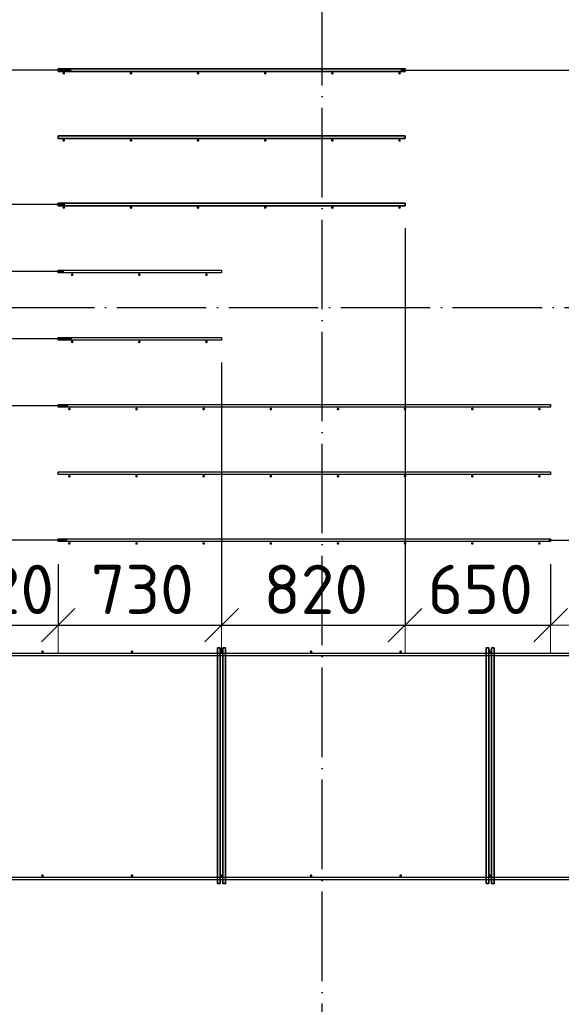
# Model space of a CAD drawing. Header units: millimetres. Extents: x -3725 to 93325, y -74170 to 82591.
# Tile 110 of 139: x 67048 to 69468, y 50228 to 54625. Entities that reach past the tile are written whole.
import ezdxf

# ---------------------------------------------------------------- set-up
doc = ezdxf.new("R2010")
doc.units = ezdxf.units.MM
doc.header["$PDMODE"] = 65
for name, pattern in [('______11', [500, 400, -50, 0, -50]), ('______3', [500, 400, -100]), ('______5', [1100, 800, -100, 100, -100])]:
    doc.linetypes.add(name, pattern=pattern)
for name, color, linetype, lineweight in [('Арм.стержн. Доп. арматура', 180, 'Continuous', 35), ('Балка_ общее', 7, '______3', 13), ('Размерная линия_ общее', 7, 'Continuous', 13)]:
    doc.layers.add(name, color=color, linetype=linetype, lineweight=lineweight)
doc.layers.add('Арм.стержн. Фиксатор', color=7, linetype='Continuous', lineweight=35, true_color=0x501e0f)
doc.layers.add('Осевая линия_ общее', color=7, linetype='______5', lineweight=13, true_color=0xa0a0a0)
doc.styles.add('ISOCPEUR', font='ISOCPEUR')
doc.dimstyles.new('DIMSTYLE_3', dxfattribs={"dimtxt": 220, "dimasz": 250, "dimexe": 0, "dimexo": 0, "dimgap": 110, "dimtad": 2, "dimdec": 0, "dimrnd": 5, "dimzin": 12, "dimdsep": 46, "dimtxsty": 'ISOCPEUR', "dimblk1": 'ALL_ML_STRICH', "dimblk2": 'ALL_ML_STRICH', "dimsah": 1, "dimcen": 0, "dimclrd": 7, "dimclre": 256, "dimclrt": 7, "dimadec": 0, "dimazin": 0, "dimtfac": 1, "dimtdec": 0, "dimtix": 1, "dimtmove": 2, "dimatfit": 3, "dimfxl": 0, "dimtzin": 0, "dimlwd": 0, "dimlwe": -3, "dimarcsym": 0})
doc.dimstyles.new('DIMSTYLE_5', dxfattribs={"dimtxt": 220, "dimasz": 250, "dimexe": 0, "dimexo": 0, "dimgap": 110, "dimtad": 2, "dimdec": 0, "dimrnd": 5, "dimzin": 12, "dimdsep": 46, "dimtxsty": 'ISOCPEUR', "dimblk1": 'ALL_ML_STRICH', "dimblk2": 'ALL_ML_STRICH', "dimsah": 1, "dimcen": 0, "dimclrd": 7, "dimclre": 256, "dimclrt": 7, "dimadec": 0, "dimazin": 0, "dimtfac": 1, "dimtdec": 0, "dimtix": 1, "dimtmove": 2, "dimatfit": 3, "dimfxl": 0, "dimtvp": 1.2, "dimtzin": 0, "dimlwd": 0, "dimlwe": -3, "dimarcsym": 0})

# ---------------------------------------------------------------- blocks, each defined once
blk = doc.blocks.new('СЛОЖНЫЙ_ОБЪЕКТ_5')
at = {"layer": 'Осевая линия_ общее', "color": 253, "linetype": '______11', "lineweight": -3, "true_color": 0xa0a0a0, "transparency": 33554687}
for p, q in [((68400, 45830), (68400, 69510)), ((57980, 53340), (76830, 53340))]:
    blk.add_line(p, q, dxfattribs=at)
blk = doc.blocks.new('ALL_ML_STRICH')
at = {"color": 0, "linetype": 'ByBlock', "lineweight": -2}
for p, q in [((0, -0.5), (0, 0.5)), ((-0.3, -0.3), (0.3, 0.3)), ((-1, 0), (0.5, 0))]:
    blk.add_line(p, q, dxfattribs=at)
blk = doc.blocks.new('*D131')
at = {"layer": 'DEFPOINTS', "color": 7, "linetype": 'Continuous', "lineweight": 13, "transparency": 33554687}
for p in [(67220, 52294), (66700, 51950.7), (66700, 51920.7)]:
    blk.add_point(p, dxfattribs=at)
at = {"layer": 'Размерная линия_ общее', "color": 253, "linetype": 'Continuous', "lineweight": -2, "true_color": 0xa0a0a0, "transparency": 33554687}
for p, q in [((67220, 52194), (67220, 51920.7)), ((66700, 51920.7), (66700, 51920.7))]:
    blk.add_line(p, q, dxfattribs=at)
at = {"layer": 'Размерная линия_ общее', "color": 7, "linetype": 'Continuous', "lineweight": -2, "transparency": 33554687}
blk.add_line((66700, 51920.7), (67220, 51920.7), dxfattribs=at)
at = {"layer": 'Размерная линия_ общее', "color": 7, "linetype": 'Continuous', "lineweight": 13, "transparency": 33554687, "xscale": 250, "yscale": 250, "zscale": 250, "rotation": 180}
blk.add_blockref('ALL_ML_STRICH', (66700, 51920.7), dxfattribs=at)
at = {"layer": 'Размерная линия_ общее', "color": 7, "linetype": 'Continuous', "lineweight": 13, "transparency": 33554687, "xscale": 250, "yscale": 250, "zscale": 250}
blk.add_blockref('ALL_ML_STRICH', (67220, 51920.7), dxfattribs=at)
at = {"layer": 'Размерная линия_ общее', "color": 7, "linetype": 'Continuous', "lineweight": 13, "transparency": 33554687, "insert": (66971, 52080.7), "char_height": 220, "width": 660, "attachment_point": 5, "style": 'ISOCPEUR'}
blk.add_mtext('\\A1;{520}', dxfattribs=at)
blk = doc.blocks.new('*D132')
at = {"layer": 'DEFPOINTS', "color": 7, "linetype": 'Continuous', "lineweight": 13, "transparency": 33554687}
for p in [(67950, 53194), (67220, 52294), (67220, 51920.7)]:
    blk.add_point(p, dxfattribs=at)
at = {"layer": 'Размерная линия_ общее', "color": 253, "linetype": 'Continuous', "lineweight": -2, "true_color": 0xa0a0a0, "transparency": 33554687}
for p, q in [((67950, 53094), (67950, 51920.7)), ((67220, 52194), (67220, 51920.7))]:
    blk.add_line(p, q, dxfattribs=at)
at = {"layer": 'Размерная линия_ общее', "color": 7, "linetype": 'Continuous', "lineweight": -2, "transparency": 33554687}
blk.add_line((67220, 51920.7), (67950, 51920.7), dxfattribs=at)
at = {"layer": 'Размерная линия_ общее', "color": 7, "linetype": 'Continuous', "lineweight": 13, "transparency": 33554687, "xscale": 250, "yscale": 250, "zscale": 250, "rotation": 180}
blk.add_blockref('ALL_ML_STRICH', (67220, 51920.7), dxfattribs=at)
at = {"layer": 'Размерная линия_ общее', "color": 7, "linetype": 'Continuous', "lineweight": 13, "transparency": 33554687, "xscale": 250, "yscale": 250, "zscale": 250}
blk.add_blockref('ALL_ML_STRICH', (67950, 51920.7), dxfattribs=at)
at = {"layer": 'Размерная линия_ общее', "color": 7, "linetype": 'Continuous', "lineweight": 13, "transparency": 33554687, "insert": (67596, 52080.7), "char_height": 220, "width": 660, "attachment_point": 5, "style": 'ISOCPEUR'}
blk.add_mtext('\\A1;{730}', dxfattribs=at)
blk = doc.blocks.new('*D133')
at = {"layer": 'DEFPOINTS', "color": 7, "linetype": 'Continuous', "lineweight": 13, "transparency": 33554687}
for p in [(68770, 53794), (67950, 53194), (67950, 51920.7)]:
    blk.add_point(p, dxfattribs=at)
at = {"layer": 'Размерная линия_ общее', "color": 253, "linetype": 'Continuous', "lineweight": -2, "true_color": 0xa0a0a0, "transparency": 33554687}
for p, q in [((68770, 53694), (68770, 51920.7)), ((67950, 53094), (67950, 51920.7))]:
    blk.add_line(p, q, dxfattribs=at)
at = {"layer": 'Размерная линия_ общее', "color": 7, "linetype": 'Continuous', "lineweight": -2, "transparency": 33554687}
blk.add_line((67950, 51920.7), (68770, 51920.7), dxfattribs=at)
at = {"layer": 'Размерная линия_ общее', "color": 7, "linetype": 'Continuous', "lineweight": 13, "transparency": 33554687, "xscale": 250, "yscale": 250, "zscale": 250, "rotation": 180}
blk.add_blockref('ALL_ML_STRICH', (67950, 51920.7), dxfattribs=at)
at = {"layer": 'Размерная линия_ общее', "color": 7, "linetype": 'Continuous', "lineweight": 13, "transparency": 33554687, "xscale": 250, "yscale": 250, "zscale": 250}
blk.add_blockref('ALL_ML_STRICH', (68770, 51920.7), dxfattribs=at)
at = {"layer": 'Размерная линия_ общее', "color": 7, "linetype": 'Continuous', "lineweight": 13, "transparency": 33554687, "insert": (68371, 52080.7), "char_height": 220, "width": 660, "attachment_point": 5, "style": 'ISOCPEUR'}
blk.add_mtext('\\A1;{820}', dxfattribs=at)
blk = doc.blocks.new('*D134')
at = {"layer": 'DEFPOINTS', "color": 7, "linetype": 'Continuous', "lineweight": 13, "transparency": 33554687}
for p in [(68770, 53794), (69420, 52294), (68770, 51920.7)]:
    blk.add_point(p, dxfattribs=at)
at = {"layer": 'Размерная линия_ общее', "color": 253, "linetype": 'Continuous', "lineweight": -2, "true_color": 0xa0a0a0, "transparency": 33554687}
for p, q in [((68770, 53694), (68770, 51920.7)), ((69420, 52194), (69420, 51920.7))]:
    blk.add_line(p, q, dxfattribs=at)
at = {"layer": 'Размерная линия_ общее', "color": 7, "linetype": 'Continuous', "lineweight": -2, "transparency": 33554687}
blk.add_line((68770, 51920.7), (69420, 51920.7), dxfattribs=at)
at = {"layer": 'Размерная линия_ общее', "color": 7, "linetype": 'Continuous', "lineweight": 13, "transparency": 33554687, "xscale": 250, "yscale": 250, "zscale": 250, "rotation": 180}
blk.add_blockref('ALL_ML_STRICH', (68770, 51920.7), dxfattribs=at)
at = {"layer": 'Размерная линия_ общее', "color": 7, "linetype": 'Continuous', "lineweight": 13, "transparency": 33554687, "xscale": 250, "yscale": 250, "zscale": 250}
blk.add_blockref('ALL_ML_STRICH', (69420, 51920.7), dxfattribs=at)
at = {"layer": 'Размерная линия_ общее', "color": 7, "linetype": 'Continuous', "lineweight": 13, "transparency": 33554687, "insert": (69106, 52080.7), "char_height": 220, "width": 660, "attachment_point": 5, "style": 'ISOCPEUR'}
blk.add_mtext('\\A1;{650}', dxfattribs=at)
blk = doc.blocks.new('*D135')
at = {"layer": 'DEFPOINTS', "color": 7, "linetype": 'Continuous', "lineweight": 13, "transparency": 33554687}
for p in [(67363.5, 52900), (66565.8, 52300), (67360, 52300)]:
    blk.add_point(p, dxfattribs=at)
at = {"layer": 'Размерная линия_ общее', "color": 253, "linetype": 'Continuous', "lineweight": -2, "true_color": 0xa0a0a0, "transparency": 33554687}
for p, q in [((67263.5, 52900), (66565.8, 52900)), ((67260, 52300), (66565.8, 52300))]:
    blk.add_line(p, q, dxfattribs=at)
at = {"layer": 'Размерная линия_ общее', "color": 7, "linetype": 'Continuous', "lineweight": -2, "transparency": 33554687}
blk.add_line((66565.8, 52300), (66565.8, 52900), dxfattribs=at)
at = {"layer": 'Размерная линия_ общее', "color": 7, "linetype": 'Continuous', "lineweight": 13, "transparency": 33554687, "xscale": 250, "yscale": 250, "zscale": 250}
for p, rotation in [((66565.8, 52900), 90), ((66565.8, 52300), 270)]:
    blk.add_blockref('ALL_ML_STRICH', p, dxfattribs=dict(at, rotation=rotation))
at = {"layer": 'Размерная линия_ общее', "color": 7, "linetype": 'Continuous', "lineweight": 13, "transparency": 33554687, "insert": (66405.8, 52611), "char_height": 220, "width": 660, "attachment_point": 5, "rotation": 90, "style": 'ISOCPEUR'}
blk.add_mtext('\\A1;{600}', dxfattribs=at)
blk = doc.blocks.new('*D136')
at = {"layer": 'DEFPOINTS', "color": 7, "linetype": 'Continuous', "lineweight": 13, "transparency": 33554687}
for p in [(67381.4, 53200), (66565.8, 52900), (67363.5, 52900)]:
    blk.add_point(p, dxfattribs=at)
at = {"layer": 'Размерная линия_ общее', "color": 253, "linetype": 'Continuous', "lineweight": -2, "true_color": 0xa0a0a0, "transparency": 33554687}
for p, q in [((67281.4, 53200), (66565.8, 53200)), ((67263.5, 52900), (66565.8, 52900))]:
    blk.add_line(p, q, dxfattribs=at)
at = {"layer": 'Размерная линия_ общее', "color": 7, "linetype": 'Continuous', "lineweight": -2, "transparency": 33554687}
blk.add_line((66565.8, 52900), (66565.8, 53200), dxfattribs=at)
at = {"layer": 'Размерная линия_ общее', "color": 7, "linetype": 'Continuous', "lineweight": 13, "transparency": 33554687, "xscale": 250, "yscale": 250, "zscale": 250}
for p, rotation in [((66565.8, 53200), 90), ((66565.8, 52900), 270)]:
    blk.add_blockref('ALL_ML_STRICH', p, dxfattribs=dict(at, rotation=rotation))
at = {"layer": 'Размерная линия_ общее', "color": 7, "linetype": 'Continuous', "lineweight": 13, "transparency": 33554687, "insert": (66067, 52723.6), "char_height": 220, "width": 660, "attachment_point": 5, "rotation": 90, "style": 'ISOCPEUR'}
blk.add_mtext('\\A1;{300}', dxfattribs=at)
blk = doc.blocks.new('*D137')
at = {"layer": 'DEFPOINTS', "color": 7, "linetype": 'Continuous', "lineweight": 13, "transparency": 33554687}
for p in [(67345.7, 53500), (66565.8, 53200), (67381.4, 53200)]:
    blk.add_point(p, dxfattribs=at)
at = {"layer": 'Размерная линия_ общее', "color": 253, "linetype": 'Continuous', "lineweight": -2, "true_color": 0xa0a0a0, "transparency": 33554687}
for p, q in [((67245.7, 53500), (66565.8, 53500)), ((67281.4, 53200), (66565.8, 53200))]:
    blk.add_line(p, q, dxfattribs=at)
at = {"layer": 'Размерная линия_ общее', "color": 7, "linetype": 'Continuous', "lineweight": -2, "transparency": 33554687}
blk.add_line((66565.8, 53200), (66565.8, 53500), dxfattribs=at)
at = {"layer": 'Размерная линия_ общее', "color": 7, "linetype": 'Continuous', "lineweight": 13, "transparency": 33554687, "xscale": 250, "yscale": 250, "zscale": 250}
for p, rotation in [((66565.8, 53500), 90), ((66565.8, 53200), 270)]:
    blk.add_blockref('ALL_ML_STRICH', p, dxfattribs=dict(at, rotation=rotation))
at = {"layer": 'Размерная линия_ общее', "color": 7, "linetype": 'Continuous', "lineweight": 13, "transparency": 33554687, "insert": (65674.2, 53848.5), "char_height": 220, "width": 660, "attachment_point": 5, "rotation": 90, "style": 'ISOCPEUR'}
blk.add_mtext('\\A1;{300}', dxfattribs=at)
blk = doc.blocks.new('*D138')
at = {"layer": 'DEFPOINTS', "color": 7, "linetype": 'Continuous', "lineweight": 13, "transparency": 33554687}
for p in [(67349.2, 53800), (66565.8, 53500), (67345.7, 53500)]:
    blk.add_point(p, dxfattribs=at)
at = {"layer": 'Размерная линия_ общее', "color": 253, "linetype": 'Continuous', "lineweight": -2, "true_color": 0xa0a0a0, "transparency": 33554687}
for p, q in [((67249.2, 53800), (66565.8, 53800)), ((67245.7, 53500), (66565.8, 53500))]:
    blk.add_line(p, q, dxfattribs=at)
at = {"layer": 'Размерная линия_ общее', "color": 7, "linetype": 'Continuous', "lineweight": -2, "transparency": 33554687}
blk.add_line((66565.8, 53500), (66565.8, 53800), dxfattribs=at)
at = {"layer": 'Размерная линия_ общее', "color": 7, "linetype": 'Continuous', "lineweight": 13, "transparency": 33554687, "xscale": 250, "yscale": 250, "zscale": 250}
for p, rotation in [((66565.8, 53800), 90), ((66565.8, 53500), 270)]:
    blk.add_blockref('ALL_ML_STRICH', p, dxfattribs=dict(at, rotation=rotation))
at = {"layer": 'Размерная линия_ общее', "color": 7, "linetype": 'Continuous', "lineweight": 13, "transparency": 33554687, "insert": (66056.9, 54054.2), "char_height": 220, "width": 660, "attachment_point": 5, "rotation": 90, "style": 'ISOCPEUR'}
blk.add_mtext('\\A1;{300}', dxfattribs=at)
blk = doc.blocks.new('*D139')
at = {"layer": 'DEFPOINTS', "color": 7, "linetype": 'Continuous', "lineweight": 13, "transparency": 33554687}
for p in [(67377.8, 54400), (66565.8, 53800), (67349.2, 53800)]:
    blk.add_point(p, dxfattribs=at)
at = {"layer": 'Размерная линия_ общее', "color": 253, "linetype": 'Continuous', "lineweight": -2, "true_color": 0xa0a0a0, "transparency": 33554687}
for p, q in [((67277.8, 54400), (66565.8, 54400)), ((67249.2, 53800), (66565.8, 53800))]:
    blk.add_line(p, q, dxfattribs=at)
at = {"layer": 'Размерная линия_ общее', "color": 7, "linetype": 'Continuous', "lineweight": -2, "transparency": 33554687}
blk.add_line((66565.8, 53800), (66565.8, 54400), dxfattribs=at)
at = {"layer": 'Размерная линия_ общее', "color": 7, "linetype": 'Continuous', "lineweight": 13, "transparency": 33554687, "xscale": 250, "yscale": 250, "zscale": 250}
for p, rotation in [((66565.8, 54400), 90), ((66565.8, 53800), 270)]:
    blk.add_blockref('ALL_ML_STRICH', p, dxfattribs=dict(at, rotation=rotation))
at = {"layer": 'Размерная линия_ общее', "color": 7, "linetype": 'Continuous', "lineweight": 13, "transparency": 33554687, "insert": (66405.8, 54111), "char_height": 220, "width": 660, "attachment_point": 5, "rotation": 90, "style": 'ISOCPEUR'}
blk.add_mtext('\\A1;{600}', dxfattribs=at)
blk = doc.blocks.new('*D140')
at = {"layer": 'DEFPOINTS', "color": 7, "linetype": 'Continuous', "lineweight": 13, "transparency": 33554687}
for p in [(68651, 54400), (69312.8, 52300), (69916.4, 52300)]:
    blk.add_point(p, dxfattribs=at)
at = {"layer": 'Размерная линия_ общее', "color": 253, "linetype": 'Continuous', "lineweight": -2, "true_color": 0xa0a0a0, "transparency": 33554687}
for p, q in [((68751, 54400), (69916.4, 54400)), ((69412.8, 52300), (69916.4, 52300))]:
    blk.add_line(p, q, dxfattribs=at)
at = {"layer": 'Размерная линия_ общее', "color": 7, "linetype": 'Continuous', "lineweight": -2, "transparency": 33554687}
blk.add_line((69916.4, 52300), (69916.4, 54400), dxfattribs=at)
at = {"layer": 'Размерная линия_ общее', "color": 7, "linetype": 'Continuous', "lineweight": 13, "transparency": 33554687, "xscale": 250, "yscale": 250, "zscale": 250}
for p, rotation in [((69916.4, 54400), 90), ((69916.4, 52300), 270)]:
    blk.add_blockref('ALL_ML_STRICH', p, dxfattribs=dict(at, rotation=rotation))
at = {"layer": 'Размерная линия_ общее', "color": 7, "linetype": 'Continuous', "lineweight": 13, "transparency": 33554687, "insert": (69646.4, 52613), "char_height": 220, "width": 11, "attachment_point": 1, "rotation": 90, "line_spacing_factor": 0.60241, "style": 'ISOCPEUR'}
blk.add_mtext('7х300=2100', dxfattribs=at)

msp = doc.modelspace()

# ---------------------------------------------------------------- hatches: boundary and pattern name
at = {"layer": 'Арм.стержн. Доп. арматура', "linetype": 'Continuous', "lineweight": 35, "transparency": 33554687}
for points in [[(67251, 54386), (67250.5, 54388.3), (67249.2, 54390.2), (67247.3, 54391.5), (67245, 54392), (67242.7, 54391.5), (67240.8, 54390.2), (67239.5, 54388.3), (67239, 54386), (67239.5, 54383.7), (67240.8, 54381.8), (67242.7, 54380.5), (67245, 54380), (67247.3, 54380.5), (67249.2, 54381.8), (67250.5, 54383.7)], [(67551, 54386), (67550.5, 54388.3), (67549.2, 54390.2), (67547.3, 54391.5), (67545, 54392), (67542.7, 54391.5), (67540.8, 54390.2), (67539.5, 54388.3), (67539, 54386), (67539.5, 54383.7), (67540.8, 54381.8), (67542.7, 54380.5), (67545, 54380), (67547.3, 54380.5), (67549.2, 54381.8), (67550.5, 54383.7)], [(67851, 54386), (67850.5, 54388.3), (67849.2, 54390.2), (67847.3, 54391.5), (67845, 54392), (67842.7, 54391.5), (67840.8, 54390.2), (67839.5, 54388.3), (67839, 54386), (67839.5, 54383.7), (67840.8, 54381.8), (67842.7, 54380.5), (67845, 54380), (67847.3, 54380.5), (67849.2, 54381.8), (67850.5, 54383.7)], [(68151, 54386), (68150.5, 54388.3), (68149.2, 54390.2), (68147.3, 54391.5), (68145, 54392), (68142.7, 54391.5), (68140.8, 54390.2), (68139.5, 54388.3), (68139, 54386), (68139.5, 54383.7), (68140.8, 54381.8), (68142.7, 54380.5), (68145, 54380), (68147.3, 54380.5), (68149.2, 54381.8), (68150.5, 54383.7)], [(68451, 54386), (68450.5, 54388.3), (68449.2, 54390.2), (68447.3, 54391.5), (68445, 54392), (68442.7, 54391.5), (68440.8, 54390.2), (68439.5, 54388.3), (68439, 54386), (68439.5, 54383.7), (68440.8, 54381.8), (68442.7, 54380.5), (68445, 54380), (68447.3, 54380.5), (68449.2, 54381.8), (68450.5, 54383.7)], [(68751, 54386), (68750.5, 54388.3), (68749.2, 54390.2), (68747.3, 54391.5), (68745, 54392), (68742.7, 54391.5), (68740.8, 54390.2), (68739.5, 54388.3), (68739, 54386), (68739.5, 54383.7), (68740.8, 54381.8), (68742.7, 54380.5), (68745, 54380), (68747.3, 54380.5), (68749.2, 54381.8), (68750.5, 54383.7)], [(67251, 54086), (67250.5, 54088.3), (67249.2, 54090.2), (67247.3, 54091.5), (67245, 54092), (67242.7, 54091.5), (67240.8, 54090.2), (67239.5, 54088.3), (67239, 54086), (67239.5, 54083.7), (67240.8, 54081.8), (67242.7, 54080.5), (67245, 54080), (67247.3, 54080.5), (67249.2, 54081.8), (67250.5, 54083.7)], [(67551, 54086), (67550.5, 54088.3), (67549.2, 54090.2), (67547.3, 54091.5), (67545, 54092), (67542.7, 54091.5), (67540.8, 54090.2), (67539.5, 54088.3), (67539, 54086), (67539.5, 54083.7), (67540.8, 54081.8), (67542.7, 54080.5), (67545, 54080), (67547.3, 54080.5), (67549.2, 54081.8), (67550.5, 54083.7)], [(67851, 54086), (67850.5, 54088.3), (67849.2, 54090.2), (67847.3, 54091.5), (67845, 54092), (67842.7, 54091.5), (67840.8, 54090.2), (67839.5, 54088.3), (67839, 54086), (67839.5, 54083.7), (67840.8, 54081.8), (67842.7, 54080.5), (67845, 54080), (67847.3, 54080.5), (67849.2, 54081.8), (67850.5, 54083.7)], [(68151, 54086), (68150.5, 54088.3), (68149.2, 54090.2), (68147.3, 54091.5), (68145, 54092), (68142.7, 54091.5), (68140.8, 54090.2), (68139.5, 54088.3), (68139, 54086), (68139.5, 54083.7), (68140.8, 54081.8), (68142.7, 54080.5), (68145, 54080), (68147.3, 54080.5), (68149.2, 54081.8), (68150.5, 54083.7)], [(68451, 54086), (68450.5, 54088.3), (68449.2, 54090.2), (68447.3, 54091.5), (68445, 54092), (68442.7, 54091.5), (68440.8, 54090.2), (68439.5, 54088.3), (68439, 54086), (68439.5, 54083.7), (68440.8, 54081.8), (68442.7, 54080.5), (68445, 54080), (68447.3, 54080.5), (68449.2, 54081.8), (68450.5, 54083.7)], [(68751, 54086), (68750.5, 54088.3), (68749.2, 54090.2), (68747.3, 54091.5), (68745, 54092), (68742.7, 54091.5), (68740.8, 54090.2), (68739.5, 54088.3), (68739, 54086), (68739.5, 54083.7), (68740.8, 54081.8), (68742.7, 54080.5), (68745, 54080), (68747.3, 54080.5), (68749.2, 54081.8), (68750.5, 54083.7)], [(67251, 53786), (67250.5, 53788.3), (67249.2, 53790.2), (67247.3, 53791.5), (67245, 53792), (67242.7, 53791.5), (67240.8, 53790.2), (67239.5, 53788.3), (67239, 53786), (67239.5, 53783.7), (67240.8, 53781.8), (67242.7, 53780.5), (67245, 53780), (67247.3, 53780.5), (67249.2, 53781.8), (67250.5, 53783.7)], [(67551, 53786), (67550.5, 53788.3), (67549.2, 53790.2), (67547.3, 53791.5), (67545, 53792), (67542.7, 53791.5), (67540.8, 53790.2), (67539.5, 53788.3), (67539, 53786), (67539.5, 53783.7), (67540.8, 53781.8), (67542.7, 53780.5), (67545, 53780), (67547.3, 53780.5), (67549.2, 53781.8), (67550.5, 53783.7)], [(67851, 53786), (67850.5, 53788.3), (67849.2, 53790.2), (67847.3, 53791.5), (67845, 53792), (67842.7, 53791.5), (67840.8, 53790.2), (67839.5, 53788.3), (67839, 53786), (67839.5, 53783.7), (67840.8, 53781.8), (67842.7, 53780.5), (67845, 53780), (67847.3, 53780.5), (67849.2, 53781.8), (67850.5, 53783.7)], [(68151, 53786), (68150.5, 53788.3), (68149.2, 53790.2), (68147.3, 53791.5), (68145, 53792), (68142.7, 53791.5), (68140.8, 53790.2), (68139.5, 53788.3), (68139, 53786), (68139.5, 53783.7), (68140.8, 53781.8), (68142.7, 53780.5), (68145, 53780), (68147.3, 53780.5), (68149.2, 53781.8), (68150.5, 53783.7)], [(68451, 53786), (68450.5, 53788.3), (68449.2, 53790.2), (68447.3, 53791.5), (68445, 53792), (68442.7, 53791.5), (68440.8, 53790.2), (68439.5, 53788.3), (68439, 53786), (68439.5, 53783.7), (68440.8, 53781.8), (68442.7, 53780.5), (68445, 53780), (68447.3, 53780.5), (68449.2, 53781.8), (68450.5, 53783.7)], [(68751, 53786), (68750.5, 53788.3), (68749.2, 53790.2), (68747.3, 53791.5), (68745, 53792), (68742.7, 53791.5), (68740.8, 53790.2), (68739.5, 53788.3), (68739, 53786), (68739.5, 53783.7), (68740.8, 53781.8), (68742.7, 53780.5), (68745, 53780), (68747.3, 53780.5), (68749.2, 53781.8), (68750.5, 53783.7)], [(67288.5, 53486), (67288, 53488.3), (67286.7, 53490.2), (67284.8, 53491.5), (67282.5, 53492), (67280.2, 53491.5), (67278.3, 53490.2), (67277, 53488.3), (67276.5, 53486), (67277, 53483.7), (67278.3, 53481.8), (67280.2, 53480.5), (67282.5, 53480), (67284.8, 53480.5), (67286.7, 53481.8), (67288, 53483.7)], [(67588.5, 53486), (67588, 53488.3), (67586.7, 53490.2), (67584.8, 53491.5), (67582.5, 53492), (67580.2, 53491.5), (67578.3, 53490.2), (67577, 53488.3), (67576.5, 53486), (67577, 53483.7), (67578.3, 53481.8), (67580.2, 53480.5), (67582.5, 53480), (67584.8, 53480.5), (67586.7, 53481.8), (67588, 53483.7)], [(67888.5, 53486), (67888, 53488.3), (67886.7, 53490.2), (67884.8, 53491.5), (67882.5, 53492), (67880.2, 53491.5), (67878.3, 53490.2), (67877, 53488.3), (67876.5, 53486), (67877, 53483.7), (67878.3, 53481.8), (67880.2, 53480.5), (67882.5, 53480), (67884.8, 53480.5), (67886.7, 53481.8), (67888, 53483.7)], [(67288.5, 53186), (67288, 53188.3), (67286.7, 53190.2), (67284.8, 53191.5), (67282.5, 53192), (67280.2, 53191.5), (67278.3, 53190.2), (67277, 53188.3), (67276.5, 53186), (67277, 53183.7), (67278.3, 53181.8), (67280.2, 53180.5), (67282.5, 53180), (67284.8, 53180.5), (67286.7, 53181.8), (67288, 53183.7)], [(67588.5, 53186), (67588, 53188.3), (67586.7, 53190.2), (67584.8, 53191.5), (67582.5, 53192), (67580.2, 53191.5), (67578.3, 53190.2), (67577, 53188.3), (67576.5, 53186), (67577, 53183.7), (67578.3, 53181.8), (67580.2, 53180.5), (67582.5, 53180), (67584.8, 53180.5), (67586.7, 53181.8), (67588, 53183.7)], [(67888.5, 53186), (67888, 53188.3), (67886.7, 53190.2), (67884.8, 53191.5), (67882.5, 53192), (67880.2, 53191.5), (67878.3, 53190.2), (67877, 53188.3), (67876.5, 53186), (67877, 53183.7), (67878.3, 53181.8), (67880.2, 53180.5), (67882.5, 53180), (67884.8, 53180.5), (67886.7, 53181.8), (67888, 53183.7)], [(67276, 52886), (67275.5, 52888.3), (67274.2, 52890.2), (67272.3, 52891.5), (67270, 52892), (67267.7, 52891.5), (67265.8, 52890.2), (67264.5, 52888.3), (67264, 52886), (67264.5, 52883.7), (67265.8, 52881.8), (67267.7, 52880.5), (67270, 52880), (67272.3, 52880.5), (67274.2, 52881.8), (67275.5, 52883.7)], [(67576, 52886), (67575.5, 52888.3), (67574.2, 52890.2), (67572.3, 52891.5), (67570, 52892), (67567.7, 52891.5), (67565.8, 52890.2), (67564.5, 52888.3), (67564, 52886), (67564.5, 52883.7), (67565.8, 52881.8), (67567.7, 52880.5), (67570, 52880), (67572.3, 52880.5), (67574.2, 52881.8), (67575.5, 52883.7)], [(67876, 52886), (67875.5, 52888.3), (67874.2, 52890.2), (67872.3, 52891.5), (67870, 52892), (67867.7, 52891.5), (67865.8, 52890.2), (67864.5, 52888.3), (67864, 52886), (67864.5, 52883.7), (67865.8, 52881.8), (67867.7, 52880.5), (67870, 52880), (67872.3, 52880.5), (67874.2, 52881.8), (67875.5, 52883.7)], [(68176, 52886), (68175.5, 52888.3), (68174.2, 52890.2), (68172.3, 52891.5), (68170, 52892), (68167.7, 52891.5), (68165.8, 52890.2), (68164.5, 52888.3), (68164, 52886), (68164.5, 52883.7), (68165.8, 52881.8), (68167.7, 52880.5), (68170, 52880), (68172.3, 52880.5), (68174.2, 52881.8), (68175.5, 52883.7)], [(68476, 52886), (68475.5, 52888.3), (68474.2, 52890.2), (68472.3, 52891.5), (68470, 52892), (68467.7, 52891.5), (68465.8, 52890.2), (68464.5, 52888.3), (68464, 52886), (68464.5, 52883.7), (68465.8, 52881.8), (68467.7, 52880.5), (68470, 52880), (68472.3, 52880.5), (68474.2, 52881.8), (68475.5, 52883.7)], [(68776, 52886), (68775.5, 52888.3), (68774.2, 52890.2), (68772.3, 52891.5), (68770, 52892), (68767.7, 52891.5), (68765.8, 52890.2), (68764.5, 52888.3), (68764, 52886), (68764.5, 52883.7), (68765.8, 52881.8), (68767.7, 52880.5), (68770, 52880), (68772.3, 52880.5), (68774.2, 52881.8), (68775.5, 52883.7)], [(69076, 52886), (69075.5, 52888.3), (69074.2, 52890.2), (69072.3, 52891.5), (69070, 52892), (69067.7, 52891.5), (69065.8, 52890.2), (69064.5, 52888.3), (69064, 52886), (69064.5, 52883.7), (69065.8, 52881.8), (69067.7, 52880.5), (69070, 52880), (69072.3, 52880.5), (69074.2, 52881.8), (69075.5, 52883.7)], [(69376, 52886), (69375.5, 52888.3), (69374.2, 52890.2), (69372.3, 52891.5), (69370, 52892), (69367.7, 52891.5), (69365.8, 52890.2), (69364.5, 52888.3), (69364, 52886), (69364.5, 52883.7), (69365.8, 52881.8), (69367.7, 52880.5), (69370, 52880), (69372.3, 52880.5), (69374.2, 52881.8), (69375.5, 52883.7)], [(67276, 52586), (67275.5, 52588.3), (67274.2, 52590.2), (67272.3, 52591.5), (67270, 52592), (67267.7, 52591.5), (67265.8, 52590.2), (67264.5, 52588.3), (67264, 52586), (67264.5, 52583.7), (67265.8, 52581.8), (67267.7, 52580.5), (67270, 52580), (67272.3, 52580.5), (67274.2, 52581.8), (67275.5, 52583.7)], [(67576, 52586), (67575.5, 52588.3), (67574.2, 52590.2), (67572.3, 52591.5), (67570, 52592), (67567.7, 52591.5), (67565.8, 52590.2), (67564.5, 52588.3), (67564, 52586), (67564.5, 52583.7), (67565.8, 52581.8), (67567.7, 52580.5), (67570, 52580), (67572.3, 52580.5), (67574.2, 52581.8), (67575.5, 52583.7)], [(67876, 52586), (67875.5, 52588.3), (67874.2, 52590.2), (67872.3, 52591.5), (67870, 52592), (67867.7, 52591.5), (67865.8, 52590.2), (67864.5, 52588.3), (67864, 52586), (67864.5, 52583.7), (67865.8, 52581.8), (67867.7, 52580.5), (67870, 52580), (67872.3, 52580.5), (67874.2, 52581.8), (67875.5, 52583.7)], [(68176, 52586), (68175.5, 52588.3), (68174.2, 52590.2), (68172.3, 52591.5), (68170, 52592), (68167.7, 52591.5), (68165.8, 52590.2), (68164.5, 52588.3), (68164, 52586), (68164.5, 52583.7), (68165.8, 52581.8), (68167.7, 52580.5), (68170, 52580), (68172.3, 52580.5), (68174.2, 52581.8), (68175.5, 52583.7)], [(68476, 52586), (68475.5, 52588.3), (68474.2, 52590.2), (68472.3, 52591.5), (68470, 52592), (68467.7, 52591.5), (68465.8, 52590.2), (68464.5, 52588.3), (68464, 52586), (68464.5, 52583.7), (68465.8, 52581.8), (68467.7, 52580.5), (68470, 52580), (68472.3, 52580.5), (68474.2, 52581.8), (68475.5, 52583.7)], [(68776, 52586), (68775.5, 52588.3), (68774.2, 52590.2), (68772.3, 52591.5), (68770, 52592), (68767.7, 52591.5), (68765.8, 52590.2), (68764.5, 52588.3), (68764, 52586), (68764.5, 52583.7), (68765.8, 52581.8), (68767.7, 52580.5), (68770, 52580), (68772.3, 52580.5), (68774.2, 52581.8), (68775.5, 52583.7)], [(69076, 52586), (69075.5, 52588.3), (69074.2, 52590.2), (69072.3, 52591.5), (69070, 52592), (69067.7, 52591.5), (69065.8, 52590.2), (69064.5, 52588.3), (69064, 52586), (69064.5, 52583.7), (69065.8, 52581.8), (69067.7, 52580.5), (69070, 52580), (69072.3, 52580.5), (69074.2, 52581.8), (69075.5, 52583.7)], [(69376, 52586), (69375.5, 52588.3), (69374.2, 52590.2), (69372.3, 52591.5), (69370, 52592), (69367.7, 52591.5), (69365.8, 52590.2), (69364.5, 52588.3), (69364, 52586), (69364.5, 52583.7), (69365.8, 52581.8), (69367.7, 52580.5), (69370, 52580), (69372.3, 52580.5), (69374.2, 52581.8), (69375.5, 52583.7)], [(67276, 52286), (67275.5, 52288.3), (67274.2, 52290.2), (67272.3, 52291.5), (67270, 52292), (67267.7, 52291.5), (67265.8, 52290.2), (67264.5, 52288.3), (67264, 52286), (67264.5, 52283.7), (67265.8, 52281.8), (67267.7, 52280.5), (67270, 52280), (67272.3, 52280.5), (67274.2, 52281.8), (67275.5, 52283.7)], [(67576, 52286), (67575.5, 52288.3), (67574.2, 52290.2), (67572.3, 52291.5), (67570, 52292), (67567.7, 52291.5), (67565.8, 52290.2), (67564.5, 52288.3), (67564, 52286), (67564.5, 52283.7), (67565.8, 52281.8), (67567.7, 52280.5), (67570, 52280), (67572.3, 52280.5), (67574.2, 52281.8), (67575.5, 52283.7)], [(67876, 52286), (67875.5, 52288.3), (67874.2, 52290.2), (67872.3, 52291.5), (67870, 52292), (67867.7, 52291.5), (67865.8, 52290.2), (67864.5, 52288.3), (67864, 52286), (67864.5, 52283.7), (67865.8, 52281.8), (67867.7, 52280.5), (67870, 52280), (67872.3, 52280.5), (67874.2, 52281.8), (67875.5, 52283.7)], [(68176, 52286), (68175.5, 52288.3), (68174.2, 52290.2), (68172.3, 52291.5), (68170, 52292), (68167.7, 52291.5), (68165.8, 52290.2), (68164.5, 52288.3), (68164, 52286), (68164.5, 52283.7), (68165.8, 52281.8), (68167.7, 52280.5), (68170, 52280), (68172.3, 52280.5), (68174.2, 52281.8), (68175.5, 52283.7)], [(68476, 52286), (68475.5, 52288.3), (68474.2, 52290.2), (68472.3, 52291.5), (68470, 52292), (68467.7, 52291.5), (68465.8, 52290.2), (68464.5, 52288.3), (68464, 52286), (68464.5, 52283.7), (68465.8, 52281.8), (68467.7, 52280.5), (68470, 52280), (68472.3, 52280.5), (68474.2, 52281.8), (68475.5, 52283.7)], [(68776, 52286), (68775.5, 52288.3), (68774.2, 52290.2), (68772.3, 52291.5), (68770, 52292), (68767.7, 52291.5), (68765.8, 52290.2), (68764.5, 52288.3), (68764, 52286), (68764.5, 52283.7), (68765.8, 52281.8), (68767.7, 52280.5), (68770, 52280), (68772.3, 52280.5), (68774.2, 52281.8), (68775.5, 52283.7)], [(69076, 52286), (69075.5, 52288.3), (69074.2, 52290.2), (69072.3, 52291.5), (69070, 52292), (69067.7, 52291.5), (69065.8, 52290.2), (69064.5, 52288.3), (69064, 52286), (69064.5, 52283.7), (69065.8, 52281.8), (69067.7, 52280.5), (69070, 52280), (69072.3, 52280.5), (69074.2, 52281.8), (69075.5, 52283.7)], [(69376, 52286), (69375.5, 52288.3), (69374.2, 52290.2), (69372.3, 52291.5), (69370, 52292), (69367.7, 52291.5), (69365.8, 52290.2), (69364.5, 52288.3), (69364, 52286), (69364.5, 52283.7), (69365.8, 52281.8), (69367.7, 52280.5), (69370, 52280), (69372.3, 52280.5), (69374.2, 52281.8), (69375.5, 52283.7)]]:
    msp.add_hatch(color=34, dxfattribs=at).paths.add_polyline_path(points)
at = {"layer": 'Арм.стержн. Фиксатор', "linetype": 'Continuous', "lineweight": 35, "transparency": 33554687}
for points in [[(67156, 51802), (67155.5, 51804.3), (67154.2, 51806.2), (67152.3, 51807.5), (67150, 51808), (67147.7, 51807.5), (67145.8, 51806.2), (67144.5, 51804.3), (67144, 51802), (67144.5, 51799.7), (67145.8, 51797.8), (67147.7, 51796.5), (67150, 51796), (67152.3, 51796.5), (67154.2, 51797.8), (67155.5, 51799.7)], [(67556, 51802), (67555.5, 51804.3), (67554.2, 51806.2), (67552.3, 51807.5), (67550, 51808), (67547.7, 51807.5), (67545.8, 51806.2), (67544.5, 51804.3), (67544, 51802), (67544.5, 51799.7), (67545.8, 51797.8), (67547.7, 51796.5), (67550, 51796), (67552.3, 51796.5), (67554.2, 51797.8), (67555.5, 51799.7)], [(67956, 51802), (67955.5, 51804.3), (67954.2, 51806.2), (67952.3, 51807.5), (67950, 51808), (67947.7, 51807.5), (67945.8, 51806.2), (67944.5, 51804.3), (67944, 51802), (67944.5, 51799.7), (67945.8, 51797.8), (67947.7, 51796.5), (67950, 51796), (67952.3, 51796.5), (67954.2, 51797.8), (67955.5, 51799.7)], [(68356, 51802), (68355.5, 51804.3), (68354.2, 51806.2), (68352.3, 51807.5), (68350, 51808), (68347.7, 51807.5), (68345.8, 51806.2), (68344.5, 51804.3), (68344, 51802), (68344.5, 51799.7), (68345.8, 51797.8), (68347.7, 51796.5), (68350, 51796), (68352.3, 51796.5), (68354.2, 51797.8), (68355.5, 51799.7)], [(68756, 51802), (68755.5, 51804.3), (68754.2, 51806.2), (68752.3, 51807.5), (68750, 51808), (68747.7, 51807.5), (68745.8, 51806.2), (68744.5, 51804.3), (68744, 51802), (68744.5, 51799.7), (68745.8, 51797.8), (68747.7, 51796.5), (68750, 51796), (68752.3, 51796.5), (68754.2, 51797.8), (68755.5, 51799.7)], [(69156, 51802), (69155.5, 51804.3), (69154.2, 51806.2), (69152.3, 51807.5), (69150, 51808), (69147.7, 51807.5), (69145.8, 51806.2), (69144.5, 51804.3), (69144, 51802), (69144.5, 51799.7), (69145.8, 51797.8), (69147.7, 51796.5), (69150, 51796), (69152.3, 51796.5), (69154.2, 51797.8), (69155.5, 51799.7)], [(67156, 50802), (67155.5, 50804.3), (67154.2, 50806.2), (67152.3, 50807.5), (67150, 50808), (67147.7, 50807.5), (67145.8, 50806.2), (67144.5, 50804.3), (67144, 50802), (67144.5, 50799.7), (67145.8, 50797.8), (67147.7, 50796.5), (67150, 50796), (67152.3, 50796.5), (67154.2, 50797.8), (67155.5, 50799.7)], [(67556, 50802), (67555.5, 50804.3), (67554.2, 50806.2), (67552.3, 50807.5), (67550, 50808), (67547.7, 50807.5), (67545.8, 50806.2), (67544.5, 50804.3), (67544, 50802), (67544.5, 50799.7), (67545.8, 50797.8), (67547.7, 50796.5), (67550, 50796), (67552.3, 50796.5), (67554.2, 50797.8), (67555.5, 50799.7)], [(67956, 50802), (67955.5, 50804.3), (67954.2, 50806.2), (67952.3, 50807.5), (67950, 50808), (67947.7, 50807.5), (67945.8, 50806.2), (67944.5, 50804.3), (67944, 50802), (67944.5, 50799.7), (67945.8, 50797.8), (67947.7, 50796.5), (67950, 50796), (67952.3, 50796.5), (67954.2, 50797.8), (67955.5, 50799.7)], [(68356, 50802), (68355.5, 50804.3), (68354.2, 50806.2), (68352.3, 50807.5), (68350, 50808), (68347.7, 50807.5), (68345.8, 50806.2), (68344.5, 50804.3), (68344, 50802), (68344.5, 50799.7), (68345.8, 50797.8), (68347.7, 50796.5), (68350, 50796), (68352.3, 50796.5), (68354.2, 50797.8), (68355.5, 50799.7)], [(68756, 50802), (68755.5, 50804.3), (68754.2, 50806.2), (68752.3, 50807.5), (68750, 50808), (68747.7, 50807.5), (68745.8, 50806.2), (68744.5, 50804.3), (68744, 50802), (68744.5, 50799.7), (68745.8, 50797.8), (68747.7, 50796.5), (68750, 50796), (68752.3, 50796.5), (68754.2, 50797.8), (68755.5, 50799.7)], [(69156, 50802), (69155.5, 50804.3), (69154.2, 50806.2), (69152.3, 50807.5), (69150, 50808), (69147.7, 50807.5), (69145.8, 50806.2), (69144.5, 50804.3), (69144, 50802), (69144.5, 50799.7), (69145.8, 50797.8), (69147.7, 50796.5), (69150, 50796), (69152.3, 50796.5), (69154.2, 50797.8), (69155.5, 50799.7)]]:
    msp.add_hatch(color=34, dxfattribs=at).paths.add_polyline_path(points)

# ---------------------------------------------------------------- linework, layer by layer
at = {"layer": 'Арм.стержн. Доп. арматура', "color": 34, "linetype": 'Continuous', "lineweight": 35, "transparency": 33554687}
for points in [[(68770, 54394), (67220, 54394), (67220, 54406), (68770, 54406), (68770, 54394)], [(68770, 54394), (67220, 54394), (67220, 54406), (68770, 54406), (68770, 54394)], [(68770, 54094), (67220, 54094), (67220, 54106), (68770, 54106), (68770, 54094)], [(68770, 54094), (67220, 54094), (67220, 54106), (68770, 54106), (68770, 54094)], [(68770, 53794), (67220, 53794), (67220, 53806), (68770, 53806), (68770, 53794)], [(68770, 53794), (67220, 53794), (67220, 53806), (68770, 53806), (68770, 53794)]]:
    msp.add_lwpolyline(points, dxfattribs=at)
at = {"layer": 'Арм.стержн. Доп. арматура', "color": 34, "linetype": 'Continuous', "lineweight": 25, "transparency": 33554687}
for points in [[(67950, 53494), (67220, 53494), (67220, 53506), (67950, 53506), (67950, 53494)], [(67950, 53494), (67220, 53494), (67220, 53506), (67950, 53506), (67950, 53494)], [(67950, 53194), (67220, 53194), (67220, 53206), (67950, 53206), (67950, 53194)], [(67950, 53194), (67220, 53194), (67220, 53206), (67950, 53206), (67950, 53194)], [(69420, 52894), (67220, 52894), (67220, 52906), (69420, 52906), (69420, 52894)], [(69420, 52894), (67220, 52894), (67220, 52906), (69420, 52906), (69420, 52894)], [(69420, 52594), (67220, 52594), (67220, 52606), (69420, 52606), (69420, 52594)], [(69420, 52594), (67220, 52594), (67220, 52606), (69420, 52606), (69420, 52594)], [(69420, 52294), (67220, 52294), (67220, 52306), (69420, 52306), (69420, 52294)], [(69420, 52294), (67220, 52294), (67220, 52306), (69420, 52306), (69420, 52294)]]:
    msp.add_lwpolyline(points, dxfattribs=at)
at = {"layer": 'Арм.стержн. Фиксатор', "color": 34, "linetype": 'Continuous', "lineweight": 35, "transparency": 33554687}
for points in [[(67932, 50767.1), (67932, 51819.2), (67944, 51819.2), (67944, 50767.1), (67932, 50767.1)], [(67968, 51818.9), (67968, 50766.9), (67956, 50766.9), (67956, 51818.9), (67968, 51818.9)], [(69132, 50767.1), (69132, 51819.2), (69144, 51819.2), (69144, 50767.1), (69132, 50767.1)], [(69168, 51818.9), (69168, 50766.9), (69156, 50766.9), (69156, 51818.9), (69168, 51818.9)]]:
    msp.add_lwpolyline(points, dxfattribs=at)
at = {"layer": 'Арм.стержн. Фиксатор', "color": 34, "linetype": 'Continuous', "lineweight": 25, "transparency": 33554687}
for points in [[(62289.5, 51796), (74470, 51796), (74470, 51784), (62289.5, 51784), (62289.5, 51796)], [(62289.5, 51796), (74470, 51796), (74470, 51784), (62289.5, 51784), (62289.5, 51796)], [(62289.5, 50796), (74470, 50796), (74470, 50784), (62289.5, 50784), (62289.5, 50796)], [(62289.5, 50796), (74470, 50796), (74470, 50784), (62289.5, 50784), (62289.5, 50796)]]:
    msp.add_lwpolyline(points, dxfattribs=at)

# ---------------------------------------------------------------- block references
at = {"layer": 'Балка_ общее', "color": 7, "linetype": 'Continuous', "lineweight": 13, "transparency": 33554687}
msp.add_blockref('СЛОЖНЫЙ_ОБЪЕКТ_5', (0, 0), dxfattribs=at)

# ---------------------------------------------------------------- dimensions: what is measured, and where the dimension line sits
at = {"layer": 'Размерная линия_ общее', "color": 7, "linetype": 'Continuous', "lineweight": 13, "transparency": 33554687}
for base, p1, p2, picture, middle in [((66565.8, 54400), (67249.2, 53800), (67277.8, 54400), '*D139', (66405.8, 54111)), ((66565.8, 53800), (67245.7, 53500), (67249.2, 53800), '*D138', (66056.9, 54054.2)), ((66565.8, 53500), (67281.4, 53200), (67245.7, 53500), '*D137', (65674.2, 53848.5)), ((66565.8, 53200), (67263.5, 52900), (67281.4, 53200), '*D136', (66067, 52723.6)), ((66565.8, 52900), (67260, 52300), (67263.5, 52900), '*D135', (66405.8, 52611))]:
    dim = msp.add_linear_dim(base=base, p1=p1, p2=p2, angle=90, dimstyle='DIMSTYLE_5', override={"dimpost": '<>', "dimclrd": 7, "dimclre": 253, "dimclrt": 7, "dimlwd": 0, "dimlwe": 65533}, dxfattribs=at)
    dim.commit()
    dim.dimension.update_dxf_attribs({"geometry": picture, "text_midpoint": middle, "dimtype": 160})
dim = msp.add_linear_dim(base=(69916.4, 54400), p1=(69412.8, 52300), p2=(68751, 54400), angle=90, text='7х300=2100', dimstyle='DIMSTYLE_3', override={"dimpost": '<>', "dimclrd": 7, "dimclre": 253, "dimclrt": 7, "dimlwd": 0, "dimlwe": 65533}, dxfattribs=at)
dim.commit()
dim.dimension.update_dxf_attribs({"geometry": '*D140', "text_midpoint": (69806.4, 53350), "dimtype": 160})
for base, p1, p2, dimstyle, picture, middle in [((68770, 51920.7), (67950, 53094), (68770, 53694), 'DIMSTYLE_3', '*D133', (68371, 52080.7)), ((69420, 51920.7), (68770, 53694), (69420, 52194), 'DIMSTYLE_3', '*D134', (69106, 52080.7)), ((67950, 51920.7), (67220, 52194), (67950, 53094), 'DIMSTYLE_3', '*D132', (67596, 52080.7)), ((67220, 51920.7), (66700, 51920.7), (67220, 52194), 'DIMSTYLE_5', '*D131', (66971, 52080.7))]:
    dim = msp.add_linear_dim(base=base, p1=p1, p2=p2, dimstyle=dimstyle, override={"dimpost": '<>', "dimclrd": 7, "dimclre": 253, "dimclrt": 7, "dimlwd": 0, "dimlwe": 65533}, dxfattribs=at)
    dim.commit()
    dim.dimension.update_dxf_attribs({"geometry": picture, "text_midpoint": middle, "dimtype": 160})

doc.saveas('drawing.dxf')
